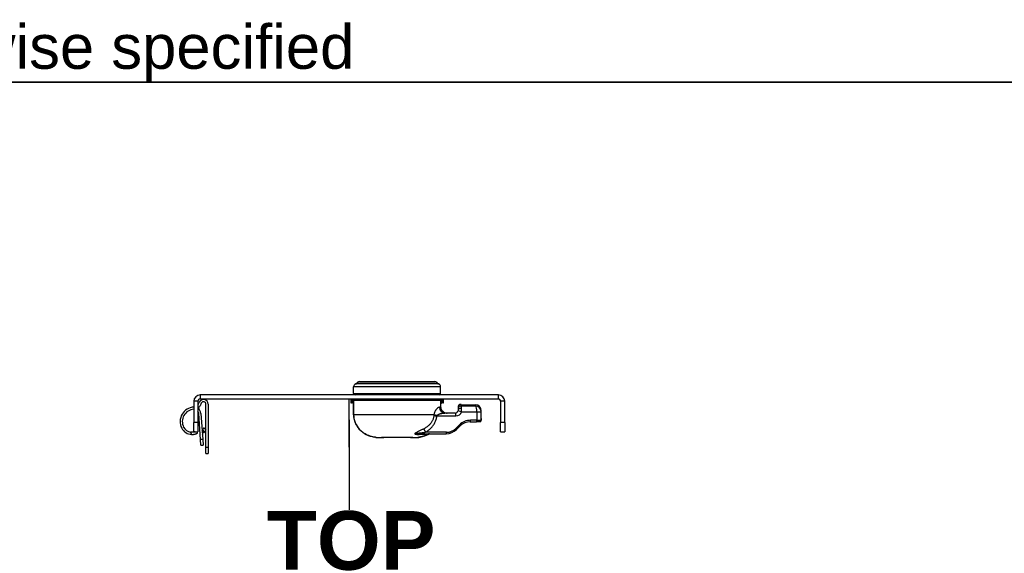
# Model space of a CAD drawing. Header units: inches. Extents: x 0 to 160, y -11 to 104.
# Tile 21 of 38: x 22 to 41, y 94 to 104. Entities that reach past the tile are written whole.
import ezdxf

# ---------------------------------------------------------------- set-up
doc = ezdxf.new("R2010")
doc.units = ezdxf.units.IN
doc.header["$LTSCALE"] = 9.635087
doc.header["$MEASUREMENT"] = 0
doc.layers.get('0').update_dxf_attribs({"lineweight": 25})
for name, color, linetype, lineweight in [('Sketch Geometry(ANSI)', 7, 'Continuous', 25), ('Symbols(ANSI)', 7, 'Continuous', 25), ('Visible Edges(ANSI)', 7, 'Continuous', 25), ('Visible Tangent Edges(ANSI)', 7, 'Continuous', 25)]:
    doc.layers.add(name, color=color, linetype=linetype, lineweight=lineweight)
doc.styles.add('Current-ANSI', font='arial.ttf')
doc.styles.add('Dimension-ANSI', font='arialbd.ttf')

# ---------------------------------------------------------------- blocks, each defined once
blk = doc.blocks.new('Datum Identifier21')
at = {"layer": 'Symbols(ANSI)', "color": 7, "linetype": 'Continuous', "lineweight": 25}
for p, q in [((2.9533, 9.9462), (2.9533, 10.0446)), ((2.9533, 9.9462), (2.9533, 10.002)), ((2.9533, 10.002), (2.9533, 9.8179))]:
    blk.add_line(p, q, dxfattribs=at)
at = {"layer": 'Symbols(ANSI)', "color": 7, "insert": (2.7848, 9.6939), "char_height": 0.12, "attachment_point": 7, "style": 'Dimension-ANSI'}
blk.add_mtext('TOP', dxfattribs=at)
blk = doc.blocks.new('Borders 8_EXM - B (Inch)')
at = {"layer": 'Sketch Geometry(ANSI)', "linetype": 'Continuous', "lineweight": 35}
blk.add_line((16.3979, 10.6915), (0.5229, 10.6915), dxfattribs=at)
at = {"layer": 'Symbols(ANSI)', "color": 7, "insert": (0.5091, 10.6919), "char_height": 0.09, "attachment_point": 7, "style": 'Current-ANSI'}
blk.add_mtext('Tolerance ±1/32" unless otherwise specified', dxfattribs=at)
at = {"layer": 'Symbols(ANSI)', "color": 7, "style": 'Current-ANSI'}
blk.add_attdef('FILENAME_AND_PATH_001', (6.1601, 10.7181), '', height=0.09, dxfattribs=at)

msp = doc.modelspace()

# ---------------------------------------------------------------- linework, layer by layer
at = {"layer": 'Visible Edges(ANSI)'}
for p, q in [((28.6548, 97.1228), (30.1404, 97.1228)), ((31.3887, 96.8604), (25.5227, 96.8604)), ((28.5418, 96.8889), (28.5418, 97.0201)), ((30.2534, 96.8889), (30.2534, 97.0201)), ((25.3981, 96.7358), (25.3981, 96.317)), ((25.4778, 96.7358), (25.4778, 96.317)), ((25.4814, 96.6637), (25.506, 96.7166)), ((25.5448, 96.6985), (25.5201, 96.6456)), ((25.5227, 96.7807), (31.3887, 96.7807)), ((25.6372, 95.8222), (25.6372, 96.678)), ((25.68, 96.678), (25.68, 95.8222)), ((28.4848, 96.7807), (28.4848, 96.7154)), ((28.5278, 96.6997), (28.4983, 96.7012)), ((28.5278, 96.6997), (28.541, 96.699)), ((28.541, 96.7476), (28.541, 96.4766)), ((28.5553, 96.7618), (30.2448, 96.7618)), ((29.9539, 96.7748), (28.8414, 96.7748)), ((29.2835, 96.7618), (29.2835, 96.7748)), ((29.5117, 96.7748), (29.5117, 96.7618)), ((30.2599, 96.6169), (30.2599, 96.7476)), ((30.2599, 96.6993), (30.2674, 96.6997)), ((30.2969, 96.7012), (30.2674, 96.6997)), ((30.3104, 96.7154), (30.3104, 96.7807)), ((30.6541, 96.6725), (30.9408, 96.6654)), ((31.4336, 96.7358), (31.4336, 96.317)), ((31.5133, 96.317), (31.5133, 96.7358)), ((25.5295, 95.9817), (25.4938, 96.4922)), ((25.5364, 96.497), (25.5722, 95.9847)), ((30.5386, 96.5028), (30.3355, 96.5028)), ((30.5957, 96.6155), (30.5957, 96.5846)), ((30.5957, 96.5846), (30.5957, 96.5599)), ((31.0521, 96.5301), (31.0521, 96.5513)), ((31.0521, 96.3978), (31.0521, 96.5301)), ((25.3981, 96.1358), (25.3981, 96.317)), ((25.4778, 96.317), (25.4778, 96.1358)), ((30.8356, 96.3317), (30.9601, 96.3317)), ((31.0233, 96.3317), (30.9601, 96.3317)), ((31.4336, 96.1358), (31.4336, 96.317)), ((31.5133, 96.317), (31.5133, 96.1358)), ((25.3981, 96.1358), (25.4778, 96.1358)), ((25.4689, 96.1075), (25.4557, 96.1358)), ((25.4689, 96.1075), (25.4597, 96.1032)), ((25.5596, 96.1644), (25.5711, 96.1801)), ((25.5659, 96.1863), (25.5987, 96.2138)), ((25.6265, 96.114), (25.5659, 96.1863)), ((25.5994, 96.1463), (25.5741, 96.1114)), ((25.5905, 96.2069), (25.5949, 96.2129)), ((25.5949, 96.2129), (25.5964, 96.2118)), ((25.5987, 96.2138), (25.6372, 96.1678)), ((25.6065, 96.2045), (25.6295, 96.1878)), ((25.6295, 96.1878), (25.6253, 96.182)), ((29.8653, 96.0958), (30.3634, 96.0958)), ((30.5651, 96.1793), (30.6339, 96.2481)), ((31.4336, 96.1358), (31.5133, 96.1358)), ((25.5375, 95.8679), (25.5295, 95.9817)), ((25.5375, 95.8679), (25.5802, 95.8709)), ((25.5722, 95.9847), (25.5802, 95.8709)), ((28.9824, 96.0227), (28.9824, 96.0227)), ((28.9874, 96.0202), (29.0895, 96.0202)), ((29.0895, 96.0202), (29.1181, 96.0202)), ((29.1179, 96.0203), (29.1179, 96.0203)), ((29.1181, 96.0202), (29.1347, 96.0202)), ((29.1265, 96.0202), (29.1265, 96.0202)), ((29.6605, 96.0202), (29.1347, 96.0202)), ((29.6605, 96.0202), (29.6772, 96.0202)), ((29.6687, 96.0202), (29.6687, 96.0202)), ((29.6772, 96.0202), (29.7057, 96.0202)), ((29.6774, 96.0203), (29.6774, 96.0203)), ((29.7057, 96.0202), (29.8069, 96.0202)), ((25.6372, 95.7081), (25.6372, 95.8222)), ((25.6372, 95.7081), (25.68, 95.7081)), ((25.68, 95.8222), (25.68, 95.7081))]:
    msp.add_line(p, q, dxfattribs=at)
at = {"layer": 'Visible Edges(ANSI)', "flags": 128}
for points in [[(28.5553, 96.7618), (28.5503, 96.7609), (28.5457, 96.7581), (28.5423, 96.7535), (28.541, 96.7476)], [(28.6334, 96.7807), (28.6378, 96.773), (28.6445, 96.767), (28.6528, 96.7632), (28.662, 96.7618)], [(30.1332, 96.7618), (30.1424, 96.7632), (30.1507, 96.767), (30.1574, 96.773), (30.1618, 96.7807)], [(30.2599, 96.7476), (30.2598, 96.7485), (30.2597, 96.7495), (30.2596, 96.7504), (30.2593, 96.7514), (30.259, 96.7523), (30.2587, 96.7532), (30.2583, 96.754), (30.2578, 96.7548), (30.2572, 96.7557), (30.2566, 96.7564), (30.256, 96.7572), (30.2553, 96.7578), (30.2546, 96.7584), (30.2538, 96.759), (30.253, 96.7595), (30.2521, 96.76), (30.2513, 96.7605), (30.2504, 96.7608), (30.2495, 96.7611), (30.2486, 96.7614), (30.2476, 96.7616), (30.2467, 96.7617), (30.2457, 96.7618), (30.2448, 96.7618)], [(28.541, 96.4766), (28.5429, 96.4358), (28.5488, 96.3953), (28.5584, 96.3556), (28.5717, 96.317), (28.5887, 96.2798), (28.6091, 96.2441), (28.6327, 96.2105), (28.6593, 96.1793), (28.6884, 96.1507), (28.72, 96.1247), (28.7538, 96.1016), (28.7893, 96.0814), (28.8262, 96.0643), (28.8644, 96.0501), (28.9035, 96.0388), (28.9431, 96.0304)], [(30.322, 96.5171), (30.3174, 96.5196), (30.3129, 96.5224), (30.3085, 96.5254), (30.3043, 96.5285), (30.3003, 96.5317), (30.2965, 96.535), (30.293, 96.5384), (30.2895, 96.542), (30.2862, 96.5459), (30.2829, 96.55), (30.2798, 96.5543), (30.2769, 96.5587), (30.2742, 96.5632), (30.2717, 96.5677), (30.2696, 96.5722), (30.2676, 96.5767), (30.2659, 96.5814), (30.2644, 96.5863), (30.2631, 96.5914), (30.262, 96.5966), (30.2611, 96.6018), (30.2604, 96.6069), (30.26, 96.612), (30.2599, 96.6169)], [(30.322, 96.5171), (30.3242, 96.516), (30.3264, 96.5149), (30.3287, 96.5139), (30.331, 96.5129), (30.3333, 96.512), (30.3357, 96.5111), (30.338, 96.5103), (30.3404, 96.5095), (30.3428, 96.5087), (30.3453, 96.508), (30.3478, 96.5073), (30.3504, 96.5067), (30.353, 96.5061), (30.3557, 96.5056), (30.3584, 96.5051), (30.3611, 96.5046), (30.3639, 96.5042), (30.3667, 96.5039), (30.3695, 96.5036), (30.3724, 96.5033), (30.3753, 96.5031), (30.3782, 96.503), (30.3811, 96.5029), (30.3841, 96.5028)], [(30.5957, 96.5599), (30.5957, 96.5593), (30.5957, 96.5587), (30.5956, 96.5581), (30.5956, 96.5575), (30.5956, 96.5569), (30.5956, 96.5563), (30.5955, 96.5556), (30.5955, 96.555), (30.5954, 96.5544), (30.5953, 96.5537), (30.5953, 96.5531), (30.5952, 96.5524), (30.5951, 96.5518), (30.595, 96.5511), (30.5949, 96.5504), (30.5948, 96.5498), (30.5946, 96.5491), (30.5945, 96.5484), (30.5944, 96.5478), (30.5942, 96.5471), (30.5941, 96.5464), (30.5939, 96.5457), (30.5937, 96.5451), (30.5935, 96.5444)], [(31.0518, 96.3602), (31.0519, 96.379), (31.0521, 96.3978)], [(25.4268, 96.1358), (25.4241, 96.1349), (25.4212, 96.1339), (25.4182, 96.1329), (25.415, 96.132), (25.4117, 96.131), (25.4082, 96.1301), (25.4046, 96.1293), (25.401, 96.1285), (25.3972, 96.1277), (25.3934, 96.1271), (25.3895, 96.1265), (25.3856, 96.1259), (25.3817, 96.1255), (25.3777, 96.1252), (25.3736, 96.1249), (25.3694, 96.1247), (25.3651, 96.1246), (25.3607, 96.1246), (25.3563, 96.1247), (25.3519, 96.1249), (25.3474, 96.1253), (25.3429, 96.1257), (25.3384, 96.1263), (25.334, 96.1269)], [(25.3549, 96.082), (25.3604, 96.0818), (25.3659, 96.0818), (25.3714, 96.082), (25.3769, 96.0822), (25.3825, 96.0826), (25.388, 96.0832), (25.3934, 96.0838), (25.3987, 96.0846), (25.4039, 96.0855), (25.409, 96.0864), (25.4139, 96.0875), (25.4187, 96.0886), (25.4232, 96.0898), (25.4276, 96.0911), (25.4317, 96.0923), (25.4356, 96.0936), (25.4393, 96.0948), (25.4428, 96.0961), (25.4461, 96.0974), (25.4492, 96.0986), (25.4522, 96.0999), (25.4549, 96.101), (25.4574, 96.1021), (25.4597, 96.1032)], [(29.8522, 96.0305), (29.8988, 96.0408), (29.9446, 96.055), (29.989, 96.0734), (30.0105, 96.0841), (30.0313, 96.0958)], [(30.0139, 96.0917), (30.0229, 96.0947), (30.0325, 96.0958)], [(28.9824, 96.0227), (28.9811, 96.023), (28.9781, 96.0237), (28.974, 96.0245), (28.9689, 96.0255), (28.9631, 96.0266), (28.9568, 96.0279), (28.95, 96.0291), (28.9431, 96.0304)], [(29.0911, 96.0203), (29.0937, 96.0204), (29.0998, 96.0205), (29.1082, 96.0204), (29.1179, 96.0203)], [(29.1265, 96.0202), (29.1262, 96.0202), (29.1258, 96.0202), (29.1254, 96.0202), (29.1251, 96.0202), (29.1247, 96.0202), (29.1244, 96.0202), (29.124, 96.0202), (29.1236, 96.0202), (29.1233, 96.0202), (29.1229, 96.0202), (29.1226, 96.0203), (29.1222, 96.0203), (29.1218, 96.0203), (29.1215, 96.0203), (29.1211, 96.0203), (29.1207, 96.0203), (29.1204, 96.0203), (29.12, 96.0203), (29.1197, 96.0203), (29.1193, 96.0203), (29.1189, 96.0203), (29.1186, 96.0203), (29.1182, 96.0203), (29.1179, 96.0203)], [(29.6774, 96.0203), (29.677, 96.0203), (29.6766, 96.0203), (29.6763, 96.0203), (29.6759, 96.0203), (29.6755, 96.0203), (29.6752, 96.0203), (29.6748, 96.0203), (29.6745, 96.0203), (29.6741, 96.0203), (29.6737, 96.0203), (29.6734, 96.0203), (29.673, 96.0203), (29.6727, 96.0203), (29.6723, 96.0202), (29.6719, 96.0202), (29.6716, 96.0202), (29.6712, 96.0202), (29.6709, 96.0202), (29.6705, 96.0202), (29.6701, 96.0202), (29.6698, 96.0202), (29.6694, 96.0202), (29.6691, 96.0202), (29.6687, 96.0202)], [(29.6774, 96.0203), (29.687, 96.0204), (29.6954, 96.0205), (29.7015, 96.0204), (29.7041, 96.0203)], [(29.8522, 96.0305), (29.8452, 96.0292), (29.8383, 96.0279), (29.8319, 96.0267), (29.8259, 96.0255), (29.8208, 96.0245), (29.8165, 96.0237), (29.8135, 96.023), (29.8122, 96.0227)], [(29.8162, 96.0236), (29.8229, 96.025), (29.8316, 96.0266), (29.8416, 96.0285), (29.8522, 96.0305)]]:
    msp.add_lwpolyline(points, dxfattribs=at)
at = {"layer": 'Visible Edges(ANSI)'}
for centre, radius, start, end in [((28.5989, 97.0201), 0.0571, 104.29354, 180), ((28.5778, 97.1031), 0.0285, 284.29354, 334.1695), ((28.6548, 97.0658), 0.0571, 90, 154.1695), ((30.1404, 97.0658), 0.0571, 25.8305, 90), ((30.2174, 97.1031), 0.0285, 205.8305, 255.70646), ((30.1963, 97.0201), 0.0571, 0, 75.70646), ((25.5227, 96.7358), 0.1246, 90, 180), ((28.5704, 96.8889), 0.0285, 180, 270), ((30.2248, 96.8889), 0.0285, 270, 0), ((31.3887, 96.7358), 0.1246, 0, 90), ((25.5227, 96.7358), 0.0449, 90, 180), ((25.4142, 96.695), 0.0741, 329.15566, 335), ((25.4142, 96.695), 0.1169, 302.9766, 335), ((25.5887, 96.678), 0.0913, 0, 155), ((25.5887, 96.678), 0.0485, 0, 155), ((28.4991, 96.7154), 0.0143, 180, 267), ((28.8414, 96.7891), 0.0143, 216.01521, 270), ((29.1551, 96.7605), 0.0143, 5.23265, 90), ((29.6401, 96.7605), 0.0143, 90, 174.76735), ((29.9539, 96.7891), 0.0143, 270, 323.98479), ((30.2962, 96.7154), 0.0143, 273, 0), ((30.6527, 96.6155), 0.0571, 88.5679, 180), ((30.938, 96.5513), 0.1141, 0, 88.5679), ((31.3887, 96.7358), 0.0449, 0, 90), ((25.4142, 96.3357), 0.2853, 93.23038, 206.75501), ((25.4142, 96.3357), 0.2425, 93.80122, 206.75501), ((25.4021, 96.4857), 0.0919, 92.49676, 94.59877), ((25.4021, 96.4857), 0.0919, 4, 34.57379), ((25.4038, 96.4877), 0.1329, 4, 55.73483), ((30.5386, 96.5599), 0.0571, 270, 344.25476), ((30.8356, 96.0464), 0.2853, 90, 135), ((31.0233, 96.3602), 0.0285, 270, 0), ((25.3633, 96.31), 0.2282, 206.75501, 267.90981), ((25.3633, 96.31), 0.1854, 206.75501, 260.91078), ((25.611, 96.0846), 0.0456, 144, 184), ((25.5916, 96.0847), 0.0456, 0, 40), ((30.3634, 96.381), 0.2853, 270, 315), ((28.9874, 96.0336), 0.0134, 228.06511, 270), ((29.0895, 96.0344), 0.0143, 270, 279.28386), ((29.7057, 96.0344), 0.0143, 260.7158, 270), ((29.8069, 96.0344), 0.0143, 270, 310.49792)]:
    msp.add_arc(centre, radius, start, end, dxfattribs=at)
msp.add_ellipse((29.6687, 96.0231), major_axis=(-0.0586, -0.0004), ratio=0.0494495, start_param=1.4297898, end_param=1.5705323, dxfattribs=at)
at = {"layer": 'Visible Tangent Edges(ANSI)'}
for p, q in [((30.2104, 97.0754), (28.5848, 97.0754)), ((28.6034, 97.0906), (30.1918, 97.0906)), ((25.5227, 96.8604), (25.5227, 96.7807)), ((30.2534, 97.0201), (28.5418, 97.0201)), ((28.5418, 96.8889), (30.2534, 96.8889)), ((31.3887, 96.7807), (31.3887, 96.8604)), ((25.4778, 96.7358), (25.3981, 96.7358)), ((28.4848, 96.7154), (28.5147, 96.7139)), ((28.5147, 96.7807), (28.5147, 96.7139)), ((28.5147, 96.7139), (28.5285, 96.7139)), ((28.5278, 96.6997), (28.5285, 96.7139)), ((28.5285, 96.7139), (28.5285, 96.7807)), ((28.541, 96.7132), (28.5285, 96.7139)), ((28.541, 96.7476), (28.5418, 96.7476)), ((28.5418, 96.4766), (28.5418, 96.7476)), ((30.2599, 96.7476), (28.5418, 96.7476)), ((29.1837, 96.7618), (29.1837, 96.7748)), ((29.2692, 96.7748), (29.2692, 96.7618)), ((29.2978, 96.7618), (29.2978, 96.7748)), ((29.4974, 96.7748), (29.4974, 96.7618)), ((29.526, 96.7618), (29.526, 96.7748)), ((29.6115, 96.7748), (29.6115, 96.7618)), ((30.2667, 96.7139), (30.2599, 96.7135)), ((30.2667, 96.7807), (30.2667, 96.7139)), ((30.2667, 96.7139), (30.2674, 96.6997)), ((30.2667, 96.7139), (30.2805, 96.7139)), ((30.2805, 96.7139), (30.2805, 96.7807)), ((30.2805, 96.7139), (30.3104, 96.7154)), ((30.6558, 96.6403), (30.6541, 96.6725)), ((30.9408, 96.6654), (30.9439, 96.6415)), ((31.5133, 96.7358), (31.4336, 96.7358)), ((28.541, 96.4766), (28.5418, 96.4766)), ((28.5418, 96.4766), (30.1215, 96.4766)), ((30.2313, 96.6169), (30.2599, 96.6169)), ((30.9675, 96.5301), (31.0521, 96.5301)), ((30.9675, 96.5301), (30.9675, 96.3602)), ((25.4778, 96.317), (25.3981, 96.317)), ((30.1783, 96.4458), (30.5534, 96.4458)), ((30.6211, 96.2683), (30.5523, 96.1995)), ((30.9675, 96.3602), (30.843, 96.3602)), ((30.9675, 96.3602), (31.0517, 96.3602)), ((31.0518, 96.3602), (31.0517, 96.3602)), ((31.5133, 96.317), (31.4336, 96.317)), ((25.334, 96.1269), (25.3549, 96.082)), ((29.9955, 96.0807), (29.8294, 96.0807)), ((30.3708, 96.1243), (29.9544, 96.1243)), ((25.5722, 95.9847), (25.5295, 95.9817)), ((28.9431, 96.0304), (28.9432, 96.0305)), ((29.1181, 96.0202), (29.1181, 96.0203)), ((29.6772, 96.0202), (29.6772, 96.0203)), ((29.8522, 96.0306), (29.8522, 96.0305)), ((25.68, 95.8222), (25.6372, 95.8222))]:
    msp.add_line(p, q, dxfattribs=at)
at = {"layer": 'Visible Tangent Edges(ANSI)', "flags": 128}
for points in [[(28.5418, 96.7476), (28.5419, 96.7485), (28.5419, 96.7495), (28.5421, 96.7505), (28.5423, 96.7514), (28.5426, 96.7523), (28.5429, 96.7532), (28.5433, 96.7541), (28.5437, 96.7549), (28.5442, 96.7557), (28.5448, 96.7565), (28.5453, 96.7572), (28.5459, 96.7578), (28.5466, 96.7585), (28.5473, 96.759), (28.548, 96.7596), (28.5487, 96.76), (28.5495, 96.7605), (28.5503, 96.7608), (28.5511, 96.7611), (28.5519, 96.7614), (28.5528, 96.7616), (28.5536, 96.7617), (28.5545, 96.7618), (28.5553, 96.7618)], [(28.6185, 96.7807), (28.6187, 96.7799), (28.6189, 96.779), (28.6192, 96.7781), (28.6195, 96.7773), (28.6198, 96.7764), (28.6201, 96.7756), (28.6204, 96.7747), (28.6208, 96.7739), (28.6211, 96.7731), (28.6215, 96.7722), (28.6219, 96.7714), (28.6224, 96.7706), (28.6228, 96.7698), (28.6233, 96.7691), (28.6237, 96.7683), (28.6242, 96.7675), (28.6247, 96.7668), (28.6252, 96.766), (28.6258, 96.7653), (28.6263, 96.7646), (28.6269, 96.7639), (28.6275, 96.7632), (28.6281, 96.7625), (28.6287, 96.7618)], [(30.1665, 96.7618), (30.1671, 96.7625), (30.1677, 96.7632), (30.1683, 96.7639), (30.1689, 96.7646), (30.1694, 96.7653), (30.17, 96.766), (30.1705, 96.7668), (30.171, 96.7675), (30.1715, 96.7683), (30.172, 96.7691), (30.1724, 96.7698), (30.1729, 96.7706), (30.1733, 96.7714), (30.1737, 96.7722), (30.1741, 96.7731), (30.1744, 96.7739), (30.1748, 96.7747), (30.1751, 96.7756), (30.1754, 96.7764), (30.1757, 96.7773), (30.176, 96.7781), (30.1763, 96.779), (30.1765, 96.7799), (30.1767, 96.7807)], [(28.9432, 96.0305), (28.9167, 96.0358), (28.8904, 96.0424), (28.8644, 96.0503), (28.8389, 96.0595), (28.8139, 96.07), (28.7895, 96.0818), (28.7657, 96.0949), (28.7426, 96.1094), (28.7204, 96.1251), (28.6991, 96.1422), (28.6788, 96.1604), (28.6597, 96.1798), (28.6417, 96.2003), (28.625, 96.2219), (28.6097, 96.2445), (28.5957, 96.268), (28.5833, 96.2924), (28.5725, 96.3174), (28.5632, 96.343), (28.5556, 96.3691), (28.5496, 96.3956), (28.5453, 96.4224), (28.5427, 96.4495), (28.5418, 96.4766)], [(30.1179, 96.4519), (30.1163, 96.4383), (30.114, 96.4248), (30.111, 96.4114), (30.1074, 96.3981), (30.1031, 96.385), (30.0982, 96.3721), (30.0927, 96.3594), (30.0866, 96.347), (30.0799, 96.3349), (30.0726, 96.3231), (30.0648, 96.3117), (30.0566, 96.3005), (30.0478, 96.2897), (30.0386, 96.2793), (30.0289, 96.2692), (30.0188, 96.2594), (30.0083, 96.25), (29.9975, 96.241), (29.9862, 96.2323), (29.9747, 96.2241), (29.9628, 96.2162), (29.9507, 96.2087), (29.9383, 96.2015), (29.9258, 96.1948)], [(30.1215, 96.4766), (30.1213, 96.4756), (30.1211, 96.4746), (30.1209, 96.4736), (30.1207, 96.4726), (30.1205, 96.4716), (30.1203, 96.4705), (30.1202, 96.4695), (30.12, 96.4685), (30.1198, 96.4675), (30.1197, 96.4664), (30.1195, 96.4654), (30.1193, 96.4644), (30.1192, 96.4634), (30.119, 96.4623), (30.1189, 96.4613), (30.1188, 96.4603), (30.1186, 96.4592), (30.1185, 96.4582), (30.1184, 96.4571), (30.1183, 96.4561), (30.1182, 96.4551), (30.1181, 96.454), (30.118, 96.453), (30.1179, 96.4519)], [(30.2313, 96.6169), (30.2268, 96.6167), (30.2221, 96.6159), (30.2174, 96.6146), (30.2126, 96.6128), (30.2076, 96.6105), (30.2027, 96.6078), (30.1976, 96.6046), (30.1925, 96.6009), (30.1874, 96.5967), (30.1822, 96.5921), (30.177, 96.5871), (30.1718, 96.5816), (30.1667, 96.5756), (30.1616, 96.5692), (30.1566, 96.5623), (30.1517, 96.5549), (30.1469, 96.547), (30.1422, 96.5385), (30.1378, 96.5296), (30.1337, 96.5201), (30.13, 96.51), (30.1266, 96.4994), (30.1237, 96.4882), (30.1215, 96.4766)], [(30.1783, 96.4458), (30.1784, 96.4462), (30.1785, 96.4467), (30.1787, 96.4471), (30.1788, 96.4475), (30.1789, 96.448), (30.1791, 96.4484), (30.1792, 96.4488), (30.1794, 96.4492), (30.1796, 96.4497), (30.1798, 96.4501), (30.1799, 96.4505), (30.1801, 96.451), (30.1803, 96.4514), (30.1805, 96.4518), (30.1807, 96.4523), (30.181, 96.4527), (30.1812, 96.4531), (30.1814, 96.4535), (30.1816, 96.454), (30.1819, 96.4544), (30.1821, 96.4548), (30.1824, 96.4552), (30.1827, 96.4556), (30.1829, 96.4561)], [(30.1829, 96.4561), (30.1859, 96.4599), (30.1897, 96.4636), (30.1941, 96.4672), (30.1991, 96.4705), (30.2046, 96.4737), (30.2105, 96.4767), (30.2167, 96.4795), (30.2232, 96.4822), (30.2298, 96.4846), (30.2366, 96.4869), (30.2436, 96.4891), (30.2506, 96.4911), (30.2578, 96.4929), (30.2649, 96.4946), (30.2722, 96.4961), (30.2794, 96.4975), (30.2866, 96.4987), (30.2937, 96.4998), (30.3009, 96.5007), (30.308, 96.5015), (30.315, 96.5021), (30.3219, 96.5025), (30.3288, 96.5027), (30.3355, 96.5028)], [(30.9439, 96.6415), (30.9319, 96.6414), (30.9199, 96.6413), (30.9079, 96.6413), (30.8959, 96.6412), (30.8839, 96.6412), (30.8719, 96.6411), (30.8599, 96.6411), (30.8479, 96.641), (30.8359, 96.641), (30.8239, 96.6409), (30.8119, 96.6409), (30.7999, 96.6408), (30.7879, 96.6408), (30.7759, 96.6407), (30.7639, 96.6407), (30.7519, 96.6406), (30.7398, 96.6406), (30.7278, 96.6406), (30.7158, 96.6405), (30.7038, 96.6405), (30.6918, 96.6404), (30.6798, 96.6404), (30.6678, 96.6403), (30.6558, 96.6403)], [(30.665, 96.5908), (30.6648, 96.5939), (30.6645, 96.5969), (30.6642, 96.5999), (30.6639, 96.6028), (30.6635, 96.6056), (30.6632, 96.6083), (30.6629, 96.6109), (30.6625, 96.6135), (30.6621, 96.6159), (30.6618, 96.6183), (30.6614, 96.6205), (30.661, 96.6227), (30.6606, 96.6247), (30.6602, 96.6267), (30.6598, 96.6285), (30.6594, 96.6303), (30.6589, 96.6319), (30.6585, 96.6335), (30.6581, 96.6349), (30.6576, 96.6362), (30.6572, 96.6374), (30.6567, 96.6385), (30.6562, 96.6395), (30.6558, 96.6403)], [(30.6632, 96.5289), (30.6636, 96.5316), (30.6639, 96.5343), (30.6642, 96.537), (30.6645, 96.5396), (30.6648, 96.5423), (30.665, 96.545), (30.6652, 96.5477), (30.6654, 96.5504), (30.6655, 96.553), (30.6657, 96.5557), (30.6658, 96.5583), (30.6659, 96.561), (30.6659, 96.5636), (30.666, 96.5662), (30.666, 96.5687), (30.6659, 96.5713), (30.6659, 96.5738), (30.6659, 96.5763), (30.6658, 96.5788), (30.6657, 96.5813), (30.6655, 96.5837), (30.6654, 96.5861), (30.6652, 96.5885), (30.665, 96.5908)], [(30.6632, 96.5289), (30.6759, 96.529), (30.6886, 96.529), (30.7012, 96.5291), (30.7139, 96.5291), (30.7266, 96.5291), (30.7393, 96.5292), (30.752, 96.5292), (30.7646, 96.5293), (30.7773, 96.5293), (30.79, 96.5294), (30.8027, 96.5294), (30.8154, 96.5295), (30.828, 96.5295), (30.8407, 96.5296), (30.8534, 96.5296), (30.8661, 96.5297), (30.8788, 96.5297), (30.8914, 96.5298), (30.9041, 96.5298), (30.9168, 96.5299), (30.9295, 96.5299), (30.9421, 96.53), (30.9548, 96.5301), (30.9675, 96.5301)], [(29.9544, 96.1243), (29.9688, 96.1327), (29.983, 96.1417), (29.997, 96.1511), (30.0107, 96.1609), (30.0241, 96.1713), (30.0371, 96.1821), (30.0498, 96.1934), (30.062, 96.2051), (30.0737, 96.2173), (30.085, 96.2299), (30.0958, 96.243), (30.1061, 96.2565), (30.1158, 96.2704), (30.1249, 96.2847), (30.1334, 96.2995), (30.1413, 96.3146), (30.1485, 96.3301), (30.1551, 96.346), (30.1608, 96.3621), (30.1659, 96.3785), (30.1702, 96.3951), (30.1737, 96.4118), (30.1764, 96.4288), (30.1783, 96.4458)], [(31.0521, 96.3978), (31.0521, 96.3963), (31.0521, 96.3948), (31.0521, 96.3933), (31.0521, 96.3918), (31.052, 96.3902), (31.052, 96.3887), (31.052, 96.3871), (31.052, 96.3856), (31.052, 96.384), (31.0519, 96.3825), (31.0519, 96.3809), (31.0519, 96.3793), (31.0519, 96.3777), (31.0519, 96.3762), (31.0518, 96.3746), (31.0518, 96.373), (31.0518, 96.3714), (31.0518, 96.3698), (31.0518, 96.3682), (31.0518, 96.3666), (31.0517, 96.365), (31.0517, 96.3634), (31.0517, 96.3618), (31.0517, 96.3602)], [(29.9258, 96.1948), (29.9137, 96.1885), (29.9015, 96.1823), (29.8891, 96.1761), (29.8767, 96.1699), (29.8641, 96.1638), (29.8515, 96.1577), (29.8389, 96.1517), (29.8262, 96.1457), (29.8136, 96.1396), (29.8011, 96.1336), (29.7885, 96.1275), (29.7754, 96.1208), (29.7631, 96.1137), (29.7532, 96.1066), (29.7475, 96.0999), (29.7477, 96.094), (29.7537, 96.0895), (29.7623, 96.0863), (29.7725, 96.0842), (29.7836, 96.0829), (29.795, 96.0819), (29.8063, 96.0812), (29.8178, 96.0808), (29.8294, 96.0807)], [(29.8653, 96.0958), (29.8514, 96.0958), (29.8375, 96.0959), (29.8239, 96.0961), (29.8102, 96.0963), (29.7966, 96.0967), (29.7841, 96.0972), (29.7731, 96.098), (29.7647, 96.0991), (29.7627, 96.1006), (29.7674, 96.1023), (29.7769, 96.104), (29.7894, 96.1058), (29.8029, 96.1075), (29.8162, 96.109), (29.8296, 96.1105), (29.8433, 96.112), (29.857, 96.1135), (29.8709, 96.115), (29.8849, 96.1166), (29.8988, 96.1181), (29.9128, 96.1196), (29.9267, 96.1212), (29.9406, 96.1227), (29.9544, 96.1243)], [(30.0304, 96.0957), (30.0236, 96.0917), (30.0166, 96.0879), (30.0097, 96.0841), (30.0026, 96.0804), (29.9955, 96.0769), (29.9883, 96.0734), (29.9811, 96.0701), (29.9738, 96.0669), (29.9664, 96.0638), (29.9591, 96.0608), (29.9516, 96.0579), (29.9442, 96.0551), (29.9366, 96.0525), (29.9291, 96.0499), (29.9215, 96.0475), (29.9139, 96.0452), (29.9062, 96.043), (29.8986, 96.0409), (29.8909, 96.0389), (29.8832, 96.037), (29.8755, 96.0353), (29.8677, 96.0336), (29.86, 96.0321), (29.8522, 96.0306)], [(30.0325, 96.0958), (30.0307, 96.0958), (30.029, 96.0957), (30.0273, 96.0955), (30.0256, 96.0953), (30.024, 96.0951), (30.0223, 96.0948), (30.0207, 96.0944), (30.019, 96.094), (30.0174, 96.0936), (30.0158, 96.0931), (30.0143, 96.0925), (30.0127, 96.0919), (30.0112, 96.0912), (30.0097, 96.0905), (30.0082, 96.0897), (30.0067, 96.0889), (30.0052, 96.088), (30.0038, 96.0871), (30.0023, 96.0862), (30.0009, 96.0852), (29.9996, 96.0841), (29.9982, 96.083), (29.9968, 96.0819), (29.9955, 96.0807)], [(30.0288, 96.0956), (30.0275, 96.095), (30.0261, 96.0943), (30.0247, 96.0936), (30.0233, 96.093), (30.022, 96.0923), (30.0206, 96.0917), (30.0192, 96.091), (30.0178, 96.0904), (30.0165, 96.0898), (30.0151, 96.0891), (30.0137, 96.0885), (30.0123, 96.0879), (30.0109, 96.0872), (30.0095, 96.0866), (30.0081, 96.086), (30.0067, 96.0854), (30.0053, 96.0848), (30.0039, 96.0842), (30.0025, 96.0836), (30.0011, 96.083), (29.9997, 96.0824), (29.9983, 96.0818), (29.9969, 96.0812), (29.9955, 96.0807)], [(29.9955, 96.0807), (29.9963, 96.0812), (29.997, 96.0817), (29.9977, 96.0823), (29.9985, 96.0828), (29.9992, 96.0833), (30, 96.0838), (30.0007, 96.0843), (30.0015, 96.0848), (30.0022, 96.0853), (30.003, 96.0858), (30.0037, 96.0862), (30.0045, 96.0867), (30.0053, 96.0872), (30.0061, 96.0876), (30.0068, 96.0881), (30.0076, 96.0885), (30.0084, 96.0889), (30.0092, 96.0893), (30.01, 96.0897), (30.0107, 96.0901), (30.0115, 96.0905), (30.0123, 96.0909), (30.0131, 96.0913), (30.0139, 96.0917)], [(28.9865, 96.0216), (28.9864, 96.0218), (28.9861, 96.0219), (28.9856, 96.0221), (28.9849, 96.0223), (28.984, 96.0225), (28.983, 96.0228), (28.9818, 96.023), (28.9804, 96.0233), (28.9789, 96.0236), (28.9772, 96.024), (28.9754, 96.0243), (28.9735, 96.0247), (28.9714, 96.0251), (28.9692, 96.0256), (28.9669, 96.026), (28.9645, 96.0265), (28.962, 96.0269), (28.9595, 96.0274), (28.9569, 96.0279), (28.9542, 96.0284), (28.9515, 96.0289), (28.9487, 96.0294), (28.9459, 96.03), (28.9432, 96.0305)], [(28.9874, 96.0202), (28.9874, 96.0202), (28.9873, 96.0202), (28.9873, 96.0202), (28.9873, 96.0202), (28.9872, 96.0202), (28.9872, 96.0203), (28.9872, 96.0203), (28.9871, 96.0203), (28.9871, 96.0204), (28.9871, 96.0204), (28.987, 96.0205), (28.987, 96.0205), (28.9869, 96.0206), (28.9869, 96.0206), (28.9869, 96.0207), (28.9868, 96.0208), (28.9868, 96.0209), (28.9868, 96.021), (28.9867, 96.0211), (28.9867, 96.0212), (28.9866, 96.0213), (28.9866, 96.0214), (28.9866, 96.0215), (28.9865, 96.0216)], [(29.1179, 96.0203), (29.116, 96.0203), (29.1141, 96.0204), (29.1122, 96.0204), (29.1104, 96.0204), (29.1086, 96.0204), (29.1068, 96.0205), (29.1051, 96.0205), (29.1035, 96.0205), (29.1019, 96.0205), (29.1003, 96.0205), (29.0989, 96.0205), (29.0975, 96.0205), (29.0963, 96.0205), (29.0951, 96.0205), (29.094, 96.0205), (29.093, 96.0204), (29.0922, 96.0204), (29.0914, 96.0204), (29.0908, 96.0204), (29.0903, 96.0203), (29.0899, 96.0203), (29.0896, 96.0203), (29.0894, 96.0203), (29.0894, 96.0202)], [(29.0894, 96.0202), (29.0894, 96.0202), (29.0894, 96.0202), (29.0894, 96.0202), (29.0894, 96.0202), (29.0894, 96.0202), (29.0894, 96.0202), (29.0894, 96.0202), (29.0894, 96.0202), (29.0894, 96.0202), (29.0895, 96.0202), (29.0895, 96.0202), (29.0895, 96.0202), (29.0895, 96.0202), (29.0895, 96.0202), (29.0895, 96.0202), (29.0895, 96.0202), (29.0895, 96.0202), (29.0895, 96.0202), (29.0895, 96.0202), (29.0895, 96.0202), (29.0895, 96.0202), (29.0895, 96.0202), (29.0895, 96.0202), (29.0895, 96.0202)], [(29.1347, 96.0202), (29.1344, 96.0202), (29.1341, 96.0202), (29.1337, 96.0202), (29.1334, 96.0202), (29.133, 96.0202), (29.1327, 96.0202), (29.1324, 96.0202), (29.132, 96.0202), (29.1317, 96.0202), (29.1313, 96.0202), (29.131, 96.0202), (29.1306, 96.0202), (29.1303, 96.0202), (29.13, 96.0202), (29.1296, 96.0202), (29.1293, 96.0202), (29.1289, 96.0202), (29.1286, 96.0202), (29.1282, 96.0202), (29.1279, 96.0202), (29.1276, 96.0202), (29.1272, 96.0202), (29.1269, 96.0202), (29.1265, 96.0202)], [(29.6687, 96.0202), (29.6684, 96.0202), (29.668, 96.0202), (29.6677, 96.0202), (29.6673, 96.0202), (29.667, 96.0202), (29.6666, 96.0202), (29.6663, 96.0202), (29.6659, 96.0202), (29.6656, 96.0202), (29.6653, 96.0202), (29.6649, 96.0202), (29.6646, 96.0202), (29.6642, 96.0202), (29.6639, 96.0202), (29.6635, 96.0202), (29.6632, 96.0202), (29.6629, 96.0202), (29.6625, 96.0202), (29.6622, 96.0202), (29.6618, 96.0202), (29.6615, 96.0202), (29.6612, 96.0202), (29.6608, 96.0202), (29.6605, 96.0202)], [(29.7058, 96.0202), (29.7058, 96.0203), (29.7056, 96.0203), (29.7053, 96.0203), (29.7049, 96.0203), (29.7044, 96.0204), (29.7038, 96.0204), (29.703, 96.0204), (29.7022, 96.0204), (29.7012, 96.0205), (29.7001, 96.0205), (29.6989, 96.0205), (29.6977, 96.0205), (29.6963, 96.0205), (29.6949, 96.0205), (29.6933, 96.0205), (29.6917, 96.0205), (29.6901, 96.0205), (29.6884, 96.0205), (29.6866, 96.0204), (29.6848, 96.0204), (29.683, 96.0204), (29.6811, 96.0204), (29.6792, 96.0203), (29.6774, 96.0203)], [(29.7057, 96.0202), (29.7057, 96.0202), (29.7057, 96.0202), (29.7057, 96.0202), (29.7057, 96.0202), (29.7057, 96.0202), (29.7057, 96.0202), (29.7057, 96.0202), (29.7057, 96.0202), (29.7057, 96.0202), (29.7057, 96.0202), (29.7057, 96.0202), (29.7057, 96.0202), (29.7058, 96.0202), (29.7058, 96.0202), (29.7058, 96.0202), (29.7058, 96.0202), (29.7058, 96.0202), (29.7058, 96.0202), (29.7058, 96.0202), (29.7058, 96.0202), (29.7058, 96.0202), (29.7058, 96.0202), (29.7058, 96.0202), (29.7058, 96.0202)], [(29.8079, 96.0216), (29.8078, 96.0215), (29.8078, 96.0213), (29.8078, 96.0212), (29.8077, 96.0211), (29.8077, 96.021), (29.8076, 96.0209), (29.8076, 96.0208), (29.8076, 96.0208), (29.8075, 96.0207), (29.8075, 96.0206), (29.8074, 96.0206), (29.8074, 96.0205), (29.8074, 96.0204), (29.8073, 96.0204), (29.8073, 96.0204), (29.8072, 96.0203), (29.8072, 96.0203), (29.8072, 96.0203), (29.8071, 96.0202), (29.8071, 96.0202), (29.8071, 96.0202), (29.807, 96.0202), (29.807, 96.0202), (29.8069, 96.0202)], [(29.8522, 96.0306), (29.8494, 96.0301), (29.8466, 96.0296), (29.8437, 96.029), (29.841, 96.0285), (29.8382, 96.028), (29.8355, 96.0275), (29.8329, 96.027), (29.8304, 96.0265), (29.8279, 96.026), (29.8256, 96.0256), (29.8234, 96.0251), (29.8213, 96.0247), (29.8193, 96.0243), (29.8174, 96.024), (29.8157, 96.0236), (29.8141, 96.0233), (29.8127, 96.023), (29.8115, 96.0227), (29.8104, 96.0225), (29.8096, 96.0223), (29.8088, 96.022), (29.8083, 96.0219), (29.808, 96.0217), (29.8079, 96.0216)]]:
    msp.add_lwpolyline(points, dxfattribs=at)
at = {"layer": 'Visible Tangent Edges(ANSI)'}
for centre, radius, start, end in [((30.5534, 96.5599), 0.1141, 270, 344.25476), ((30.843, 96.0464), 0.3138, 90, 135), ((30.3708, 96.381), 0.2567, 270, 315)]:
    msp.add_arc(centre, radius, start, end, dxfattribs=at)
for centre, major_axis, ratio, start_param, end_param in [((28.5285, 96.7139), (-0.0007, -0.0142), 0.9671269, 4.7630306, 6.2831853), ((30.2667, 96.7139), (0.0007, -0.0142), 0.9671269, 0, 1.5201547), ((30.2078, 96.4458), (-0.1137, 0.0098), 0.0230845, 0.6596787, 1.3099936), ((30.212, 96.4766), (-0.1122, 0.0206), 0.2284348, 0.6760831, 1.3510555), ((30.3355, 96.6169), (0, -0.1141), 0.9133239, 4.712389, 6.2831853), ((30.5386, 96.4458), (0, 0.0571), 0.258819, 4.712389, 6.2831853), ((30.6484, 96.5289), (-0.0549, 0.0155), 0.0725194, 4.4606303, 6.2831853), ((30.6527, 96.5846), (-0.0571, 0), 0.9771309, 4.6587425, 6.2831853), ((30.6527, 96.5599), (-0.0571, 0), 0.555413, 4.4949095, 6.2831853), ((30.938, 96.5301), (0.1141, 0), 0.9772151, 0, 1.5184772), ((30.938, 96.5301), (-0.0005, 0.1141), 0.2588165, 4.7111957, 6.0619469), ((30.6138, 96.2683), (0.0202, -0.0202), 0.1861568, 0, 1.3867463), ((30.8356, 96.3602), (0, -0.0285), 0.258819, 0, 1.5707963), ((30.9601, 96.3602), (0, -0.0285), 0.258819, 0, 1.5707963), ((31.0233, 96.3602), (0, -0.0285), 0.9969566, 0, 1.5707963), ((29.8653, 95.9817), (0, 0.1141), 0.631855, 0, 0.520642), ((29.9839, 96.1243), (-0.0561, 0.0993), 0.2271817, 0.6628209, 1.4431214), ((30.3634, 96.1243), (0, -0.0285), 0.258819, 0, 1.5707963), ((30.5449, 96.1995), (0.0202, -0.0202), 0.1861568, 0, 1.3867463), ((28.9874, 96.035), (-0.0134, 0), 0.999035, 1.1241026, 1.5044129), ((29.0895, 96.0345), (0.0143, -0.0001), 0.9999445, 4.712389, 4.8529567), ((29.7057, 96.0345), (0.0141, -0.0019), 0.9999464, 4.712389, 4.8529877), ((29.8069, 96.0358), (-0.0143, 0), 0.9990676, 1.6359171, 2.0093227)]:
    msp.add_ellipse(centre, major_axis=major_axis, ratio=ratio, start_param=start_param, end_param=end_param, dxfattribs=at)

# ---------------------------------------------------------------- block references
at = {"xscale": 9.63508662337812, "yscale": 9.63508662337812, "zscale": 9.63508662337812}
msp.add_blockref('Borders 8_EXM - B (Inch)', (0, 0), dxfattribs=at)
at = {"layer": 'Symbols(ANSI)', "xscale": 9.63508662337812, "yscale": 9.63508662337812, "zscale": 9.63508662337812}
msp.add_blockref('Datum Identifier21', (0, 0), dxfattribs=at)

doc.saveas('drawing.dxf')
